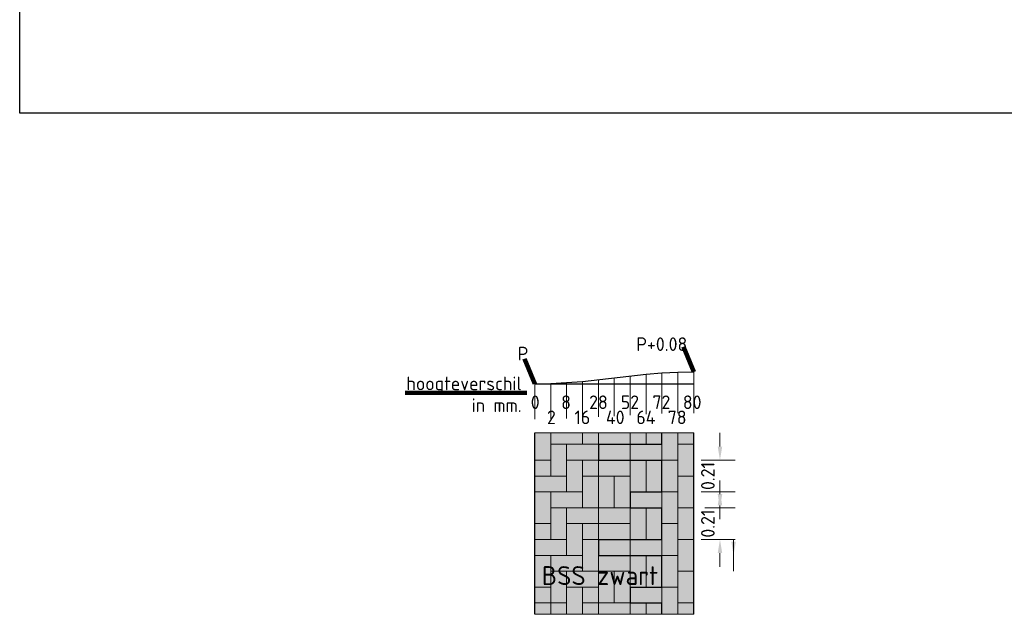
# Model space of a CAD drawing. Header units: metres. Extents: x 162359 to 162848, y 502589 to 502892.
# Tile 44 of 49: x 162838 to 162844, y 502694 to 502698. Entities that reach past the tile are written whole.
import ezdxf

# ---------------------------------------------------------------- set-up
doc = ezdxf.new("R2010")
doc.units = ezdxf.units.M
doc.linetypes.add('ZZ-AFBREEK-SO', pattern=[7, 4, -1, 1, -1])
for name, color, linetype, lineweight in [('B-WB-VERHARDING-BETONSTRAATSTEEN', 7, 'Continuous', 0), ('DD-LIJNDIKTE18', 7, 'Continuous', 0), ('DD-LIJNDIKTE35', 7, 'Continuous', 30), ('DD-MAATVOERING', 7, 'Continuous', 13), ('DD-TEKST18', 7, 'Continuous', 13), ('X-XX-AL-AFBREEKLIJN-G', 7, 'ZZ-AFBREEK-SO', 18), ('X-XX-AL-M', 7, 'Continuous', 18), ('X-XX-AL-T18', 10, 'Continuous', 18), ('X-XX-AL-TEKENBLAD_VIEWPORT_PLOTBAAR-G', 7, 'Continuous', 30)]:
    doc.layers.add(name, color=color, linetype=linetype, lineweight=lineweight)
doc.styles.add('NLCS-ISO', font='NLCS-ISO.ttf')
doc.styles.add('NLCS-ISO-M50-T18', font='NLCS-ISO.ttf', dxfattribs={"height": 0.09})
doc.styles.add('NLCS-ISO-M50-T25', font='NLCS-ISO.ttf', dxfattribs={"height": 0.125})
doc.styles.add('Styleisocp3', font='isocp3.shx')
doc.dimstyles.new('M50-T25-PIJL', dxfattribs={"dimscale": 20, "dimtxt": 0.09, "dimasz": 0.0675, "dimexe": 0.0225, "dimexo": 0.0225, "dimgap": 0.045, "dimtad": 1, "dimzin": 3, "dimdsep": 46, "dimtxsty": 'Styleisocp3', "dimsah": 1, "dimcen": 0, "dimadec": 4, "dimazin": 3, "dimtfac": 1, "dimtmove": 2, "dimatfit": 3, "dimfxl": 0.0225, "dimfxlon": 1, "dimtolj": 1, "dimtzin": 0, "dimlwd": 0, "dimlwe": 0, "dimarcsym": 0})
doc.dimstyles.new('NLCS-M50-T18-PIJL_L2_H2', dxfattribs={"dimscale": 0.05, "dimtxt": 2.5, "dimasz": 1.8, "dimexe": 2, "dimexo": 2, "dimgap": 0.7, "dimtad": 1, "dimzin": 0, "dimdsep": 46, "dimtxsty": 'NLCS-ISO-M50-T18', "dimcen": 0, "dimdle": 2, "dimclrd": 256, "dimclre": 256, "dimclrt": 10, "dimazin": 0, "dimtfac": 1, "dimtdec": 3, "dimtofl": 0, "dimtmove": 0, "dimatfit": 3, "dimfxl": 2, "dimfxlon": 1, "dimtfillclr": 256, "dimtolj": 1, "dimtzin": 0, "dimlwd": -1, "dimlwe": -1, "dimarcsym": 0})

# ---------------------------------------------------------------- blocks, each defined once
blk = doc.blocks.new('*D329')
at = {"layer": 'X-XX-AL-M', "transparency": 16777216}
for p, q in [((162842.3714, 502695.0111), (162842.3714, 502695.1011)), ((162842.4714, 502694.9211), (162842.2714, 502694.9211)), ((162842.4714, 502694.7111), (162842.2714, 502694.7111)), ((162842.3714, 502694.6211), (162842.3714, 502694.5311))]:
    blk.add_line(p, q, dxfattribs=at)
for points in [[(162842.3564, 502695.0111), (162842.3864, 502695.0111), (162842.3714, 502694.9211)], [(162842.3564, 502694.6211), (162842.3864, 502694.6211), (162842.3714, 502694.7111)]]:
    blk.add_solid(points, dxfattribs=at)
at = {"layer": 'X-XX-AL-M', "color": 10, "lineweight": 0, "transparency": 16777216, "insert": (162842.2914, 502694.8161), "char_height": 0.09, "attachment_point": 5, "rotation": 90, "style": 'NLCS-ISO-M50-T18'}
blk.add_mtext('\\A1;0.21', dxfattribs=at)
blk = doc.blocks.new('*D330')
at = {"layer": 'X-XX-AL-M', "transparency": 16777216}
for p, q in [((162842.3714, 502694.6961), (162842.3714, 502694.7861)), ((162842.4714, 502694.6061), (162842.2714, 502694.6061)), ((162842.4714, 502694.3961), (162842.2714, 502694.3961)), ((162842.3714, 502694.3061), (162842.3714, 502694.2161))]:
    blk.add_line(p, q, dxfattribs=at)
for points in [[(162842.3564, 502694.6961), (162842.3864, 502694.6961), (162842.3714, 502694.6061)], [(162842.3564, 502694.3061), (162842.3864, 502694.3061), (162842.3714, 502694.3961)]]:
    blk.add_solid(points, dxfattribs=at)
at = {"layer": 'X-XX-AL-M', "color": 10, "lineweight": 0, "transparency": 16777216, "insert": (162842.2914, 502694.5011), "char_height": 0.09, "attachment_point": 5, "rotation": 90, "style": 'NLCS-ISO-M50-T18'}
blk.add_mtext('\\A1;0.21', dxfattribs=at)

msp = doc.modelspace()

# ---------------------------------------------------------------- hatches: boundary and pattern name
at = {"layer": 'DD-LIJNDIKTE18', "linetype": 'Continuous', "true_color": 0x505050}
msp.add_hatch(color=251, dxfattribs=at).paths.add_polyline_path([(162841.9878, 502695.0261), (162841.9878, 502695.1011), (162841.1478, 502695.1011), (162841.1478, 502693.9011), (162841.9878, 502693.9011), (162841.9878, 502693.9761), (162841.7778, 502693.9761), (162841.7778, 502694.0811), (162841.9878, 502694.0811), (162841.9878, 502694.2911), (162841.5678, 502694.2911), (162841.5678, 502694.3961), (162841.9878, 502694.3961), (162841.9878, 502694.6061), (162841.7778, 502694.6061), (162841.7778, 502694.7111), (162841.9878, 502694.7111), (162841.9878, 502694.9211), (162841.5678, 502694.9211), (162841.5678, 502695.0261)])
at = {"layer": 'DD-LIJNDIKTE18', "linetype": 'Continuous', "true_color": 0xbebebe}
msp.add_hatch(color=9, dxfattribs=at).paths.add_polyline_path([(162841.9878, 502695.1011), (162842.1978, 502695.1011), (162842.1978, 502693.9011), (162841.9878, 502693.9011), (162841.9878, 502693.9761), (162841.7778, 502693.9761), (162841.7778, 502694.0811), (162841.9878, 502694.0811), (162841.9878, 502694.2911), (162841.5678, 502694.2911), (162841.5678, 502694.3961), (162841.9878, 502694.3961), (162841.9878, 502694.6061), (162841.7778, 502694.6061), (162841.7778, 502694.7111), (162841.9878, 502694.7111), (162841.9878, 502694.9211), (162841.5678, 502694.9211), (162841.5678, 502695.0261), (162841.9878, 502695.0261)])

# ---------------------------------------------------------------- linework, layer by layer
at = {"layer": 'B-WB-VERHARDING-BETONSTRAATSTEEN'}
for p, q in [((162841.2528, 502695.1011), (162841.2528, 502694.8161)), ((162841.4628, 502695.1011), (162841.4628, 502695.0261)), ((162841.2528, 502695.0261), (162841.4628, 502695.0261)), ((162841.3578, 502695.0261), (162841.3578, 502694.9211)), ((162841.5678, 502695.0261), (162841.4628, 502695.0261)), ((162841.1478, 502694.9211), (162841.2528, 502694.9211)), ((162841.3578, 502694.9211), (162841.3578, 502694.7111)), ((162841.3578, 502694.9211), (162841.4628, 502694.9211)), ((162841.4628, 502694.9211), (162841.4628, 502694.6061)), ((162841.4628, 502694.9211), (162841.5678, 502694.9211)), ((162841.1478, 502694.8161), (162841.3578, 502694.8161)), ((162841.4628, 502694.8161), (162841.5678, 502694.8161)), ((162841.1478, 502694.7111), (162841.4628, 502694.7111)), ((162841.2528, 502694.7111), (162841.2528, 502694.3961)), ((162841.2528, 502694.6061), (162841.5678, 502694.6061)), ((162841.3578, 502694.2911), (162841.3578, 502694.6061)), ((162841.1478, 502694.5011), (162841.2528, 502694.5011)), ((162841.3578, 502694.5011), (162841.7778, 502694.5011)), ((162841.4628, 502694.1861), (162841.4628, 502694.5011)), ((162841.1478, 502694.3961), (162841.3578, 502694.3961)), ((162841.4628, 502694.3961), (162841.5678, 502694.3961)), ((162841.1478, 502694.2911), (162841.4628, 502694.2911)), ((162841.2528, 502693.9011), (162841.2528, 502694.2911)), ((162841.2528, 502694.1861), (162841.5678, 502694.1861)), ((162841.3578, 502693.9011), (162841.3578, 502694.1861)), ((162841.1478, 502694.0811), (162841.2528, 502694.0811)), ((162841.3578, 502694.0811), (162841.5678, 502694.0811)), ((162841.4628, 502693.9011), (162841.4628, 502694.0811)), ((162841.1478, 502693.9761), (162841.3578, 502693.9761)), ((162841.4628, 502693.9761), (162841.5678, 502693.9761))]:
    msp.add_line(p, q, dxfattribs=at)
at = {"layer": 'DD-LIJNDIKTE18'}
for p, q in [((162841.7778, 502695.4776), (162841.7778, 502695.2186)), ((162841.8828, 502695.4896), (162841.8828, 502695.2246)), ((162841.9878, 502695.4976), (162841.9878, 502695.2286)), ((162842.0928, 502695.5036), (162842.0928, 502695.2316)), ((162842.1978, 502695.5056), (162842.1978, 502695.2326)), ((162841.1478, 502695.4256), (162841.1478, 502695.1926)), ((162841.2528, 502695.4276), (162841.2528, 502695.1936)), ((162841.3578, 502695.4336), (162841.3578, 502695.1966)), ((162841.4628, 502695.4416), (162841.4628, 502695.2006)), ((162841.5678, 502695.4536), (162841.5678, 502695.2066)), ((162841.6728, 502695.4656), (162841.6728, 502695.2126)), ((162841.0948, 502695.3661), (162840.2891, 502695.3661)), ((162841.5678, 502695.1011), (162841.5678, 502695.0261)), ((162841.7778, 502695.0261), (162841.7778, 502695.1011)), ((162841.8828, 502695.0261), (162841.8828, 502695.1011)), ((162842.0928, 502693.9011), (162842.0928, 502695.1011)), ((162841.7778, 502695.0261), (162841.7778, 502694.9211)), ((162841.9878, 502695.0261), (162841.9878, 502694.9211)), ((162842.1978, 502695.0261), (162842.0928, 502695.0261)), ((162841.5678, 502694.9211), (162841.5678, 502694.3961)), ((162841.7778, 502694.7111), (162841.7778, 502694.9211)), ((162841.8828, 502694.7111), (162841.8828, 502694.9211)), ((162842.0928, 502694.9211), (162841.9878, 502694.9211)), ((162841.5678, 502694.8161), (162841.7778, 502694.8161)), ((162841.6728, 502694.8161), (162841.6728, 502694.6061)), ((162842.1978, 502694.8161), (162842.0928, 502694.8161)), ((162841.9878, 502694.7111), (162841.9878, 502694.6061)), ((162842.0928, 502694.7111), (162841.9878, 502694.7111)), ((162841.5678, 502694.6061), (162841.7778, 502694.6061)), ((162841.7778, 502694.3961), (162841.7778, 502694.6061)), ((162841.8828, 502694.3961), (162841.8828, 502694.6061)), ((162842.1978, 502694.6061), (162842.0928, 502694.6061)), ((162842.0928, 502694.5011), (162841.9878, 502694.5011)), ((162841.7778, 502694.3961), (162841.7778, 502694.2911)), ((162841.9878, 502694.3961), (162841.9878, 502694.2911)), ((162842.1978, 502694.3961), (162842.0928, 502694.3961)), ((162841.5678, 502693.9011), (162841.5678, 502694.2911)), ((162841.7778, 502694.0811), (162841.7778, 502694.2911)), ((162841.8828, 502694.0811), (162841.8828, 502694.2911)), ((162842.0928, 502694.2911), (162841.9878, 502694.2911)), ((162841.5678, 502694.1861), (162841.7778, 502694.1861)), ((162841.6728, 502693.9761), (162841.6728, 502694.1861)), ((162842.1978, 502694.1861), (162842.0928, 502694.1861)), ((162841.9878, 502694.0811), (162841.9878, 502693.9761)), ((162842.0928, 502694.0811), (162841.9878, 502694.0811)), ((162841.5678, 502693.9761), (162841.7778, 502693.9761)), ((162841.7778, 502693.9011), (162841.7778, 502693.9761)), ((162841.8828, 502693.9011), (162841.8828, 502693.9761)), ((162842.1978, 502693.9761), (162842.0928, 502693.9761))]:
    msp.add_line(p, q, dxfattribs=at)
at = {"layer": 'DD-LIJNDIKTE18', "color": 251, "true_color": 0x505050, "flags": 128}
msp.add_lwpolyline([(162841.9878, 502695.0261), (162841.9878, 502695.1011), (162841.1478, 502695.1011), (162841.1478, 502693.9011), (162841.9878, 502693.9011), (162841.9878, 502693.9761), (162841.7778, 502693.9761), (162841.7778, 502694.0811), (162841.9878, 502694.0811), (162841.9878, 502694.2911), (162841.5678, 502694.2911), (162841.5678, 502694.3961), (162841.9878, 502694.3961), (162841.9878, 502694.6061), (162841.7778, 502694.6061), (162841.7778, 502694.7111), (162841.9878, 502694.7111), (162841.9878, 502694.9211), (162841.5678, 502694.9211), (162841.5678, 502695.0261), (162841.9878, 502695.0261)], dxfattribs=at)
at = {"layer": 'DD-LIJNDIKTE18', "color": 9, "true_color": 0xbebebe, "flags": 128}
msp.add_lwpolyline([(162841.9878, 502695.1011), (162842.1978, 502695.1011), (162842.1978, 502693.9011), (162841.9878, 502693.9011), (162841.9878, 502693.9761), (162841.7778, 502693.9761), (162841.7778, 502694.0811), (162841.9878, 502694.0811), (162841.9878, 502694.2911), (162841.5678, 502694.2911), (162841.5678, 502694.3961), (162841.9878, 502694.3961), (162841.9878, 502694.6061), (162841.7778, 502694.6061), (162841.7778, 502694.7111), (162841.9878, 502694.7111), (162841.9878, 502694.9211), (162841.5678, 502694.9211), (162841.5678, 502695.0261), (162841.9878, 502695.0261), (162841.9878, 502695.1011)], dxfattribs=at)
at = {"layer": 'DD-LIJNDIKTE35'}
for p, q in [((162841.1478, 502695.4256), (162842.1978, 502695.4256)), ((162841.1478, 502693.9011), (162841.1478, 502695.1011)), ((162841.9878, 502695.0261), (162841.9878, 502695.1011)), ((162842.1978, 502693.9011), (162842.1978, 502695.1011)), ((162841.5678, 502695.0261), (162841.9878, 502695.0261)), ((162841.5678, 502695.0261), (162841.5678, 502694.9211)), ((162841.5678, 502694.9211), (162841.9878, 502694.9211)), ((162841.9878, 502694.7111), (162841.9878, 502694.9211)), ((162841.7778, 502694.7111), (162841.9878, 502694.7111)), ((162841.7778, 502694.7111), (162841.7778, 502694.6061)), ((162841.7778, 502694.6061), (162841.9878, 502694.6061)), ((162841.9878, 502694.3961), (162841.9878, 502694.6061)), ((162841.5678, 502694.3961), (162841.9878, 502694.3961)), ((162841.5678, 502694.3961), (162841.5678, 502694.2911)), ((162841.5678, 502694.2911), (162841.9878, 502694.2911)), ((162841.9878, 502694.0811), (162841.9878, 502694.2911)), ((162841.7778, 502694.0811), (162841.9878, 502694.0811)), ((162841.7778, 502694.0811), (162841.7778, 502693.9761)), ((162841.7778, 502693.9761), (162841.9878, 502693.9761)), ((162841.9878, 502693.9011), (162841.9878, 502693.9761))]:
    msp.add_line(p, q, dxfattribs=at)
at = {"layer": 'DD-LIJNDIKTE35', "flags": 128}
msp.add_lwpolyline([(162841.1478, 502695.4256), (162841.2528, 502695.4276), (162841.3578, 502695.4336), (162841.4628, 502695.4416), (162841.8828, 502695.4896), (162841.9878, 502695.4976), (162842.0928, 502695.5036), (162842.1978, 502695.5056)], dxfattribs=at)
at = {"layer": 'X-XX-AL-AFBREEKLIJN-G', "lineweight": 0}
for p, q in [((162842.2478, 502694.9211), (162842.4614, 502694.9211)), ((162842.2478, 502694.7111), (162842.4614, 502694.7111)), ((162842.2478, 502694.3961), (162842.4614, 502694.3961)), ((162842.4614, 502694.1861), (162842.4614, 502694.3961))]:
    msp.add_line(p, q, dxfattribs=at)
at = {"layer": 'X-XX-AL-TEKENBLAD_VIEWPORT_PLOTBAAR-G', "flags": 128}
msp.add_lwpolyline([(162837.7416, 502709.6827), (162847.7416, 502709.6827), (162847.7416, 502697.2171), (162837.7416, 502697.2171), (162837.7416, 502709.6827)], dxfattribs=at)

# ---------------------------------------------------------------- texts
at = {"layer": 'DD-TEKST18', "linetype": 'Continuous', "char_height": 0.09, "attachment_point": 9, "rotation": 0, "line_spacing_factor": 0.8, "style": 'NLCS-ISO'}
for s, insert in [(' P+0.08', (162842.1553, 502695.6433)), (' P', (162841.105, 502695.5811))]:
    msp.add_mtext(s, dxfattribs=dict(at, insert=insert))
at = {"layer": 'DD-TEKST18', "insert": (162841.0601, 502695.2394), "char_height": 0.09, "attachment_point": 9, "rotation": 0, "line_spacing_factor": 0.96, "style": 'NLCS-ISO'}
msp.add_mtext('hoogteverschil\\P     in mm.', dxfattribs=at)
at = {"layer": 'X-XX-AL-T18', "attachment_point": 9, "rotation": 0, "line_spacing_factor": 0.8}
for s, insert, char_height, style in [('0', (162841.1791, 502695.259), 0.09, 'NLCS-ISO-M50-T18'), ('8', (162841.386, 502695.259), 0.09, 'NLCS-ISO-M50-T18'), ('28', (162841.6298, 502695.259), 0.09, 'NLCS-ISO-M50-T18'), ('52', (162841.8367, 502695.259), 0.09, 'NLCS-ISO-M50-T18'), ('72', (162842.0435, 502695.259), 0.09, 'NLCS-ISO-M50-T18'), ('2', (162841.2862, 502695.1592), 0.09, 'NLCS-ISO-M50-T18'), ('16', (162841.514, 502695.1592), 0.09, 'NLCS-ISO-M50-T18'), ('40', (162841.7406, 502695.1592), 0.09, 'NLCS-ISO-M50-T18'), ('64', (162841.945, 502695.1592), 0.09, 'NLCS-ISO-M50-T18'), ('78', (162842.1507, 502695.1592), 0.09, 'NLCS-ISO-M50-T18'), ('BSS zwart', (162841.9627, 502694.0948), 0.125, 'NLCS-ISO-M50-T25')]:
    msp.add_mtext(s, dxfattribs=dict(at, insert=insert, char_height=char_height, style=style))
at = {"layer": 'X-XX-AL-T18', "linetype": 'Continuous', "insert": (162842.2494, 502695.259), "char_height": 0.09, "attachment_point": 9, "rotation": 0, "line_spacing_factor": 0.8, "style": 'NLCS-ISO-M50-T18'}
msp.add_mtext('80', dxfattribs=at)

# ---------------------------------------------------------------- dimensions: what is measured, and where the dimension line sits
at = {"layer": 'X-XX-AL-M', "lineweight": 0}
for base, p1, p2, picture, middle in [((162842.3714, 502694.9211), (162842.5946, 502694.7111), (162842.5946, 502694.9211), '*D329', (162842.3714, 502694.8161)), ((162842.3714, 502694.6061), (162842.5946, 502694.3961), (162842.5946, 502694.6061), '*D330', (162842.3714, 502694.5011))]:
    dim = msp.add_linear_dim(base=base, p1=p1, p2=p2, angle=90, dimstyle='NLCS-M50-T18-PIJL_L2_H2', dxfattribs=at)
    dim.commit()
    dim.dimension.update_dxf_attribs({"geometry": picture, "text_midpoint": middle, "dimtype": 160})

# ---------------------------------------------------------------- leaders
at = {"layer": 'DD-LIJNDIKTE18', "lineweight": 0}
for points in [[(162841.0948, 502695.3661), (162840.2891, 502695.3661)], [(162840.2891, 502695.3661), (162841.0948, 502695.3661)]]:
    msp.add_leader(points, dimstyle='M50-T25-PIJL', override={"dimscale": 1, "dimtxt": 0.09, "dimasz": 0.045, "dimgap": 0.009, "dimtad": 1, "dimclrd": 0, "dimlwd": 65534}, dxfattribs=at)
at = {"layer": 'DD-MAATVOERING', "lineweight": 0}
for points in [[(162842.1978, 502695.5056), (162842.1294, 502695.6703)], [(162841.1478, 502695.4256), (162841.0794, 502695.5903)]]:
    msp.add_leader(points, dimstyle='M50-T25-PIJL', override={"dimscale": 1, "dimtxt": 0.09, "dimasz": 0.045, "dimgap": 0.009, "dimtad": 1, "dimclrd": 0, "dimlwd": 65534}, dxfattribs=at)
at = {"layer": 'X-XX-AL-M', "lineweight": 0}
msp.add_leader([(162842.4614, 502694.2911), (162842.4614, 502694.3961)], dimstyle='NLCS-M50-T18-PIJL_L2_H2', dxfattribs=at)

doc.saveas('drawing.dxf')
